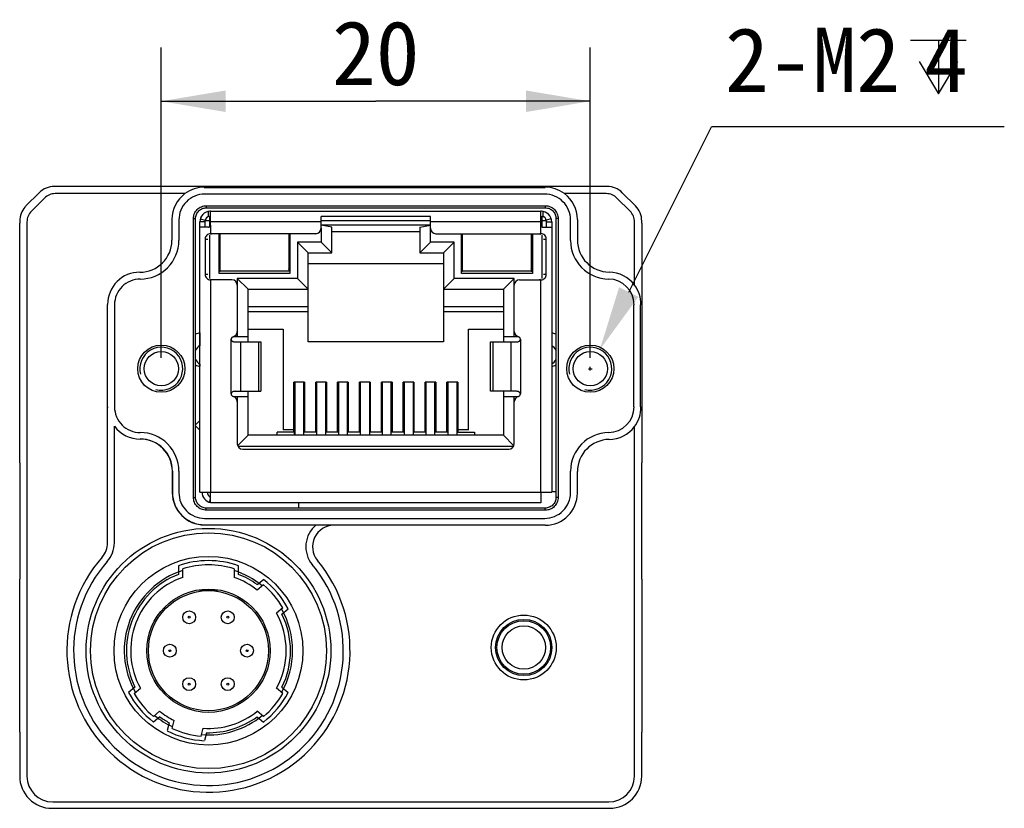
# Model space of a CAD drawing. Header units: millimetres. Extents: x 86 to 342, y 137 to 204.
# Tile 4 of 4: x 297 to 342, y 154 to 190. Entities that reach past the tile are written whole.
import ezdxf
from ezdxf.enums import TextEntityAlignment as Align

# ---------------------------------------------------------------- set-up
doc = ezdxf.new("R2010")
doc.units = ezdxf.units.MM
doc.header["$LTSCALE"] = 23.1
doc.layers.get('0').update_dxf_attribs({"linetype": 'CONTINUOUS'})
doc.layers.add('00_COMPONENTS', color=7, linetype='CONTINUOUS')
doc.layers.add('51__DRAFT_DIMS', color=7, linetype='CONTINUOUS')
doc.styles.get("Standard").update_dxf_attribs({"font": 'simfang.ttf'})
doc.dimstyles.new('DIMSTYLE_2', dxfattribs={"dimtxt": 3, "dimasz": 3, "dimexe": 2.5, "dimexo": 0.5, "dimgap": 0.75, "dimtad": 1, "dimdsep": 46, "dimtxsty": 'STANDARD', "dimblk": '_FILLED', "dimblk1": '_FILLED', "dimblk2": '_FILLED', "dimcen": 0.09, "dimclrt": 3, "dimazin": 2, "dimtp": 0.2, "dimtm": 0.2, "dimtfac": 1, "dimtofl": 0, "dimtmove": 0, "dimatfit": 3, "dimldrblk": '_FILLED', "dimfxl": 1, "dimtolj": 1, "dimarcsym": 0})

# ---------------------------------------------------------------- blocks, each defined once
blk = doc.blocks.new('_FILLED')
at = {"color": 0, "linetype": 'ByBlock'}
blk.add_solid([(0, 0), (-1, 0.167), (-1, -0.167)], dxfattribs=at)
blk = doc.blocks.new('*D10')
at = {"layer": '51__DRAFT_DIMS', "color": 4}
for p, q in [((303.159, 174.556), (303.159, 189.027)), ((323.159, 174.556), (323.159, 189.027)), ((303.159, 186.527), (313.159, 186.527)), ((323.159, 186.527), (313.159, 186.527))]:
    blk.add_line(p, q, dxfattribs=at)
at = {"layer": '51__DRAFT_DIMS', "color": 4, "xscale": 3, "yscale": 3, "zscale": 3, "rotation": 180}
blk.add_blockref('_FILLED', (303.159, 186.527), dxfattribs=at)
at = {"layer": '51__DRAFT_DIMS', "color": 4, "xscale": 3, "yscale": 3, "zscale": 3}
blk.add_blockref('_FILLED', (323.159, 186.527), dxfattribs=at)
at = {"layer": '51__DRAFT_DIMS', "color": 3}
blk.add_text('20', height=3, dxfattribs=at).set_placement((313.159, 187.277), align=Align.CENTER)

msp = doc.modelspace()

# ---------------------------------------------------------------- linework, layer by layer
at = {"layer": '00_COMPONENTS', "color": 7}
for p, q in [((296.852, 181.649), (297.466, 182.263)), ((323.945, 182.556), (298.173, 182.556)), ((321.038, 182.495), (305.18, 182.495)), ((324.652, 182.263), (325.266, 181.649)), ((305.258, 181.656), (321.06, 181.656)), ((305.258, 181.557), (321.06, 181.557)), ((305.459, 181.401), (320.859, 181.401)), ((305.459, 180.751), (305.459, 181.391)), ((320.86, 181.393), (320.859, 181.391)), ((320.859, 180.751), (320.859, 181.391)), ((296.559, 180.942), (296.559, 180.842)), ((303.659, 181.016), (303.659, 180.056)), ((304.659, 168.055), (304.659, 181.057)), ((304.758, 168.055), (304.758, 181.057)), ((304.959, 180.651), (304.959, 180.901)), ((305.209, 180.901), (304.959, 180.901)), ((304.98, 181.043), (305.211, 180.974)), ((305.209, 180.651), (305.209, 180.951)), ((305.409, 181.151), (305.459, 181.151)), ((310.609, 180.601), (310.609, 181.151)), ((315.709, 181.151), (310.609, 181.151)), ((315.709, 180.601), (315.709, 181.151)), ((320.859, 181.151), (320.909, 181.151)), ((320.909, 181.151), (320.959, 181.151)), ((320.959, 181.151), (320.919, 181.151)), ((321.339, 181.043), (321.108, 180.975)), ((321.109, 180.951), (321.109, 180.651)), ((321.109, 180.901), (321.359, 180.901)), ((321.359, 180.901), (321.359, 180.651)), ((321.56, 181.057), (321.56, 168.055)), ((321.659, 181.057), (321.659, 168.055)), ((322.559, 181.016), (322.559, 180.056)), ((325.559, 180.842), (325.559, 180.942)), ((296.559, 169.664), (296.559, 180.842)), ((304.959, 168.301), (304.959, 180.651)), ((305.359, 180.651), (304.959, 180.651)), ((311.109, 180.648), (310.609, 180.751)), ((315.709, 180.751), (310.609, 180.751)), ((310.609, 180.601), (310.609, 179.951)), ((311.109, 179.451), (311.109, 180.648)), ((311.109, 180.451), (315.209, 180.451)), ((315.209, 180.648), (315.709, 180.751)), ((315.209, 180.648), (315.209, 179.451)), ((315.709, 179.951), (315.709, 180.601)), ((320.959, 180.651), (321.359, 180.651)), ((321.359, 180.651), (321.359, 168.301)), ((325.559, 180.842), (325.559, 169.664)), ((305.209, 180.101), (305.209, 178.451)), ((310.359, 180.351), (305.459, 180.351)), ((305.859, 178.501), (305.859, 180.351)), ((305.909, 178.6), (305.909, 180.351)), ((309.109, 180.351), (309.109, 178.6)), ((309.159, 180.351), (309.159, 178.501)), ((309.509, 179.951), (309.509, 178.261)), ((310.009, 179.451), (309.509, 179.951)), ((310.609, 179.951), (309.509, 179.951)), ((311.109, 179.451), (310.609, 179.951)), ((315.209, 179.451), (315.709, 179.951)), ((316.809, 179.951), (315.709, 179.951)), ((315.959, 180.351), (320.859, 180.351)), ((316.309, 179.451), (316.809, 179.951)), ((316.809, 178.261), (316.809, 179.951)), ((317.159, 178.501), (317.159, 180.351)), ((317.209, 178.6), (317.209, 180.351)), ((320.409, 180.351), (320.409, 178.6)), ((320.459, 180.351), (320.459, 178.501)), ((321.109, 178.451), (321.109, 180.101)), ((310.009, 175.301), (310.009, 179.451)), ((310.009, 179.451), (311.109, 179.451)), ((315.209, 179.451), (316.309, 179.451)), ((316.309, 179.451), (316.309, 175.301)), ((305.859, 178.601), (305.909, 178.716)), ((305.859, 178.601), (305.909, 178.601)), ((309.109, 178.6), (305.909, 178.6)), ((309.159, 178.601), (309.109, 178.716)), ((309.159, 178.601), (309.109, 178.601)), ((316.309, 178.951), (310.009, 178.951)), ((317.159, 178.601), (317.209, 178.716)), ((317.159, 178.601), (317.209, 178.601)), ((320.409, 178.6), (317.209, 178.6)), ((320.459, 178.601), (320.409, 178.716)), ((320.409, 178.601), (320.459, 178.601)), ((306.454, 178.201), (305.459, 178.201)), ((309.159, 178.501), (305.859, 178.501)), ((306.704, 178.261), (306.704, 177.951)), ((307.204, 177.761), (306.704, 178.261)), ((309.509, 178.261), (306.704, 178.261)), ((310.009, 177.761), (309.509, 178.261)), ((316.309, 177.761), (316.809, 178.261)), ((319.614, 178.261), (316.809, 178.261)), ((320.459, 178.501), (317.159, 178.501)), ((319.114, 177.761), (319.614, 178.261)), ((319.614, 177.951), (319.614, 178.261)), ((319.864, 178.201), (320.859, 178.201)), ((306.704, 177.951), (306.704, 175.791)), ((307.204, 175.301), (307.204, 177.761)), ((307.204, 177.761), (310.009, 177.761)), ((316.309, 177.761), (319.114, 177.761)), ((319.114, 177.761), (319.114, 175.301)), ((319.614, 175.791), (319.614, 177.951)), ((300.659, 165.933), (300.659, 177.056)), ((325.497, 172.277), (325.497, 177.035)), ((310.009, 176.701), (307.204, 176.701)), ((319.114, 176.701), (316.309, 176.701)), ((307.204, 175.901), (308.839, 175.901)), ((308.839, 175.901), (308.839, 171.201)), ((317.479, 171.201), (317.479, 175.901)), ((317.479, 175.901), (319.114, 175.901)), ((304.951, 175.722), (304.951, 175.129)), ((306.523, 175.551), (307.204, 175.551)), ((306.704, 175.791), (306.704, 175.551)), ((319.114, 175.551), (319.796, 175.551)), ((319.614, 175.551), (319.614, 175.791)), ((306.601, 175.301), (307.805, 175.301)), ((307.805, 175.301), (307.805, 173.001)), ((316.309, 175.301), (310.009, 175.301)), ((318.514, 173.001), (318.514, 175.301)), ((318.514, 175.301), (319.718, 175.301)), ((304.951, 174.273), (304.951, 174.17)), ((309.339, 171.101), (309.339, 173.427)), ((309.839, 173.427), (309.339, 173.427)), ((309.379, 173.427), (309.379, 170.951)), ((309.799, 170.951), (309.799, 173.427)), ((309.839, 173.427), (309.839, 171.101)), ((310.359, 171.101), (310.359, 173.427)), ((310.859, 173.427), (310.359, 173.427)), ((310.359, 173.141), (310.375, 173.102)), ((310.399, 173.427), (310.399, 170.951)), ((310.819, 173.427), (310.819, 170.951)), ((310.844, 173.102), (310.859, 173.141)), ((310.859, 173.427), (310.859, 171.101)), ((311.379, 171.101), (311.379, 173.427)), ((311.879, 173.427), (311.379, 173.427)), ((311.419, 173.427), (311.419, 170.951)), ((311.839, 170.951), (311.839, 173.427)), ((311.879, 173.427), (311.879, 171.101)), ((312.399, 171.101), (312.399, 173.427)), ((312.899, 173.427), (312.399, 173.427)), ((312.399, 173.141), (312.415, 173.102)), ((312.439, 173.427), (312.439, 170.951)), ((312.859, 173.427), (312.859, 170.951)), ((312.884, 173.102), (312.899, 173.141)), ((312.899, 173.427), (312.899, 171.101)), ((313.419, 171.101), (313.419, 173.427)), ((313.919, 173.427), (313.419, 173.427)), ((313.459, 173.427), (313.459, 170.951)), ((313.879, 170.951), (313.879, 173.427)), ((313.919, 173.427), (313.919, 171.101)), ((314.439, 171.101), (314.439, 173.427)), ((314.939, 173.427), (314.439, 173.427)), ((314.439, 173.141), (314.455, 173.102)), ((314.479, 173.427), (314.479, 170.951)), ((314.899, 173.427), (314.899, 170.951)), ((314.924, 173.102), (314.939, 173.141)), ((314.939, 173.427), (314.939, 171.101)), ((315.459, 171.101), (315.459, 173.427)), ((315.959, 173.427), (315.459, 173.427)), ((315.499, 173.427), (315.499, 170.951)), ((315.919, 170.951), (315.919, 173.427)), ((315.959, 173.427), (315.959, 171.101)), ((316.479, 171.101), (316.479, 173.427)), ((316.979, 173.427), (316.479, 173.427)), ((316.479, 173.141), (316.495, 173.102)), ((316.519, 173.427), (316.519, 170.951)), ((316.939, 173.427), (316.939, 170.951)), ((316.964, 173.102), (316.979, 173.141)), ((316.979, 173.427), (316.979, 171.101)), ((307.204, 172.751), (306.523, 172.751)), ((306.601, 173.001), (307.805, 173.001)), ((306.704, 172.751), (306.704, 172.511)), ((307.204, 170.951), (307.204, 173.001)), ((319.718, 173.001), (318.514, 173.001)), ((319.114, 173.001), (319.114, 170.951)), ((319.796, 172.751), (319.114, 172.751)), ((319.614, 172.511), (319.614, 172.751)), ((306.704, 172.511), (306.704, 170.551)), ((319.614, 170.551), (319.614, 172.511)), ((309.339, 171.801), (309.379, 171.801)), ((309.799, 171.801), (309.839, 171.801)), ((311.379, 171.801), (311.419, 171.801)), ((311.839, 171.801), (311.879, 171.801)), ((313.419, 171.801), (313.459, 171.801)), ((313.879, 171.801), (313.919, 171.801)), ((315.459, 171.801), (315.499, 171.801)), ((315.919, 171.801), (315.959, 171.801)), ((307.204, 170.951), (306.719, 170.466)), ((319.114, 170.951), (307.204, 170.951)), ((308.559, 170.951), (308.559, 171.101)), ((309.359, 171.101), (308.559, 171.101)), ((309.339, 171.201), (308.839, 171.201)), ((309.359, 171.101), (309.359, 170.951)), ((310.399, 171.101), (309.799, 171.101)), ((311.419, 171.101), (310.819, 171.101)), ((312.439, 171.101), (311.839, 171.101)), ((313.459, 171.101), (312.859, 171.101)), ((314.479, 171.101), (313.879, 171.101)), ((315.499, 171.101), (314.899, 171.101)), ((316.519, 171.101), (315.919, 171.101)), ((316.959, 171.101), (317.759, 171.101)), ((316.959, 170.951), (316.959, 171.101)), ((317.479, 171.201), (316.979, 171.201)), ((317.759, 171.101), (317.759, 170.951)), ((319.114, 170.951), (319.599, 170.466)), ((306.725, 170.451), (319.593, 170.451)), ((306.954, 170.301), (319.364, 170.301)), ((296.559, 169.664), (296.559, 164.248)), ((325.559, 164.248), (325.559, 169.664)), ((303.675, 168.272), (303.675, 169.272)), ((303.68, 169.278), (303.68, 168.278)), ((322.559, 168.256), (322.559, 169.256)), ((304.959, 168.301), (305.459, 168.301)), ((305.459, 167.801), (305.459, 168.301)), ((305.459, 168.301), (320.859, 168.301)), ((320.859, 168.301), (321.359, 168.301)), ((320.859, 168.301), (320.859, 167.801)), ((321.559, 168.315), (321.359, 168.315)), ((321.06, 167.555), (305.258, 167.555)), ((305.41, 167.824), (305.459, 167.982)), ((320.859, 167.801), (305.459, 167.801)), ((309.559, 167.801), (309.559, 167.555)), ((321.06, 167.456), (305.258, 167.456)), ((305.175, 166.772), (310.378, 166.772)), ((321.059, 166.756), (311.21, 166.756)), ((304.159, 164.327), (304.159, 164.722)), ((306.559, 164.722), (306.559, 164.327)), ((296.559, 157.106), (296.559, 164.248)), ((307.926, 163.974), (307.634, 163.729)), ((325.559, 164.248), (325.559, 157.106)), ((304.959, 163.752), (304.959, 163.706)), ((304.959, 163.706), (305.759, 163.706)), ((305.759, 163.706), (305.759, 163.753)), ((308.826, 162.902), (308.534, 162.656)), ((301.892, 158.911), (302.184, 159.156)), ((308.826, 158.911), (308.534, 159.156)), ((302.792, 157.839), (303.084, 158.084)), ((307.926, 157.839), (307.634, 158.084)), ((303.664, 157.284), (303.762, 157.652)), ((296.559, 157.106), (296.559, 155.056)), ((305.016, 156.921), (305.115, 157.29)), ((325.559, 155.056), (325.559, 157.106)), ((298.059, 153.556), (324.059, 153.556))]:
    msp.add_line(p, q, dxfattribs=at)
at = {"layer": '00_COMPONENTS', "color": 4}
for p, q in [((305.156, 182.519), (305.18, 182.495)), ((321.038, 182.495), (321.062, 182.519)), ((297.716, 182.014), (297.102, 181.399)), ((304.262, 182.219), (298.211, 182.219)), ((321.038, 182.195), (305.18, 182.195)), ((323.907, 182.219), (321.956, 182.219)), ((325.016, 181.399), (324.402, 182.014)), ((305.258, 181.656), (305.258, 181.557)), ((305.359, 181.145), (305.359, 181.391)), ((320.959, 181.151), (320.959, 181.391)), ((321.06, 181.656), (321.06, 181.557)), ((296.897, 180.904), (296.897, 155.056)), ((303.98, 180.995), (303.98, 180.035)), ((304.659, 181.057), (304.758, 181.057)), ((305.459, 180.951), (305.209, 180.951)), ((305.409, 181.151), (305.409, 180.665)), ((310.609, 180.901), (305.459, 180.901)), ((315.709, 180.951), (310.609, 180.951)), ((320.859, 180.901), (315.709, 180.901)), ((321.109, 180.951), (320.859, 180.951)), ((320.909, 180.665), (320.909, 181.151)), ((321.659, 181.057), (321.56, 181.057)), ((322.238, 180.035), (322.238, 180.995)), ((325.221, 177.953), (325.221, 180.904)), ((305.459, 180.751), (305.459, 180.351)), ((320.859, 180.351), (320.859, 180.751)), ((305.209, 180.101), (305.334, 180.101)), ((305.409, 180.284), (305.409, 178.269)), ((320.909, 178.269), (320.909, 180.284)), ((320.984, 180.101), (321.109, 180.101)), ((305.334, 178.451), (305.209, 178.451)), ((305.459, 178.201), (305.459, 168.301)), ((320.859, 168.301), (320.859, 178.201)), ((321.109, 178.451), (320.984, 178.451)), ((300.68, 177.035), (300.659, 177.056)), ((300.98, 177.035), (300.98, 172.278)), ((307.204, 176.951), (310.009, 176.951)), ((316.309, 176.951), (319.114, 176.951)), ((325.197, 172.277), (325.197, 177.035)), ((325.521, 177.059), (325.497, 177.035)), ((306.415, 172.876), (306.415, 175.426)), ((319.903, 175.426), (319.903, 172.876)), ((306.848, 175.301), (306.848, 173.001)), ((307.704, 173.001), (307.704, 175.301)), ((318.614, 175.301), (318.614, 173.001)), ((319.47, 173.001), (319.47, 175.301)), ((300.672, 172.269), (300.68, 172.278)), ((325.497, 172.277), (325.521, 172.253)), ((300.972, 165.933), (300.972, 171.375)), ((304.959, 171.64), (304.758, 171.439)), ((304.758, 171.389), (304.959, 171.188)), ((325.221, 155.056), (325.221, 171.359)), ((302.18, 170.778), (302.175, 170.772)), ((309.379, 171.101), (309.359, 171.101)), ((303.98, 169.278), (303.98, 168.278)), ((322.238, 168.278), (322.238, 169.278)), ((304.659, 168.055), (304.758, 168.055)), ((321.659, 168.055), (321.56, 168.055)), ((305.258, 167.456), (305.258, 167.555)), ((321.06, 167.456), (321.06, 167.555)), ((305.18, 167.078), (321.038, 167.078)), ((311.21, 166.756), (311.21, 166.769)), ((321.038, 166.778), (321.059, 166.756)), ((303.959, 164.866), (303.959, 164.466)), ((306.759, 164.466), (306.759, 164.866)), ((307.628, 163.986), (307.923, 164.233)), ((308.785, 162.607), (309.08, 162.854)), ((301.933, 159.206), (301.638, 158.959)), ((308.785, 159.206), (309.08, 158.959)), ((303.09, 157.827), (302.795, 157.58)), ((303.528, 157.548), (303.428, 157.177)), ((307.628, 157.827), (307.923, 157.58)), ((305.266, 157.083), (305.167, 156.711)), ((298.097, 153.856), (324.021, 153.856))]:
    msp.add_line(p, q, dxfattribs=at)
at = {"layer": '00_COMPONENTS', "color": 7}
for centre, radius in [((303.159, 174.056), 1.1), ((323.159, 174.056), 1.1), ((303.159, 174.056), 0.8), ((323.159, 174.056), 0.8), ((305.359, 160.906), 5.705), ((305.359, 160.906), 5.5), ((305.359, 160.906), 4.4), ((305.359, 160.906), 2.875), ((305.359, 160.906), 2.8), ((304.459, 162.465), 0.3), ((304.459, 162.465), 0.0452), ((306.259, 162.465), 0.3), ((306.259, 162.465), 0.0452), ((320.059, 161.056), 1.513), ((320.059, 161.056), 1.311), ((303.559, 160.906), 0.3), ((307.159, 160.906), 0.3), ((303.559, 160.906), 0.0452), ((307.159, 160.906), 0.0452), ((304.459, 159.348), 0.3), ((304.459, 159.348), 0.0452), ((306.259, 159.348), 0.3), ((306.259, 159.348), 0.0452)]:
    msp.add_circle(centre, radius, dxfattribs=at)
at = {"layer": '00_COMPONENTS', "color": 4}
for radius in [1.25, 1.01]:
    msp.add_circle((320.059, 161.056), radius, dxfattribs=at)
for centre, radius, start, end in [((305.18, 180.995), 1.2, 89.9998, 180.0002), ((321.038, 180.995), 1.2, 359.9998, 90.0002), ((302.18, 180.035), 1.8, 269.997, 0.0008), ((324.038, 180.035), 1.8, 179.9992, 269.2362), ((302.18, 177.035), 1.2, 89.9976, 180.0002), ((323.998, 177.035), 1.2, 359.9997, 89.2357), ((303.159, 174.056), 1, 255, 195), ((323.159, 174.056), 1, 255, 195), ((302.18, 172.278), 1.2, 179.9998, 270.0024), ((323.998, 172.277), 1.2, 270.7643, 0.0003), ((302.18, 169.278), 1.8, 359.9992, 90.003), ((302.181, 169.278), 1.5, 359.998, 90.0042), ((324.038, 169.278), 1.8, 90.7637, 180.0008), ((305.18, 168.278), 1.2, 179.9998, 270.0002), ((321.038, 168.278), 1.2, 269.9998, 0.0002), ((311.21, 165.756), 1.313, 129.3291, 219.6546), ((299.659, 165.933), 1.313, 318.5904, 360), ((305.359, 160.906), 6.287, 138.5904, 39.6546), ((305.359, 160.906), 4.2, 70.5284, 109.4708), ((305.359, 160.906), 3.825, 111.4696, 206.3907), ((305.359, 160.906), 3.825, 53.6086, 68.5297), ((305.359, 160.906), 4.2, 27.626, 52.3732), ((305.359, 160.906), 3.825, 333.6086, 26.3907), ((305.359, 160.906), 4.2, 207.626, 232.3732), ((305.359, 160.906), 4.2, 307.626, 332.3732), ((305.359, 160.906), 3.825, 233.6086, 241.3907), ((305.359, 160.906), 3.825, 268.6086, 306.3907), ((305.359, 160.906), 4.2, 242.626, 267.3732), ((298.097, 155.056), 1.2, 180.0018, 270.0005), ((324.021, 155.056), 1.2, 269.9995, 359.9982)]:
    msp.add_arc(centre, radius, start, end, dxfattribs=at)
at = {"layer": '00_COMPONENTS', "color": 7}
for centre, radius, start, end in [((305.459, 180.901), 0.5, 93.3582, 180), ((305.417, 181.18), 0.221, 85.1384, 86.6929), ((320.859, 180.901), 0.5, 0, 90), ((305.409, 180.951), 0.2, 90, 180), ((320.909, 180.951), 0.2, 0, 90), ((305.359, 180.751), 0.1, 270, 360), ((310.359, 180.601), 0.25, 270, 360), ((315.959, 180.601), 0.25, 180, 270), ((320.959, 180.751), 0.1, 180.0007, 270), ((302.159, 180.056), 1.5, 269.9947, 359.2116), ((302.167, 180.056), 1.492, 359.2064, 359.9998), ((302.159, 177.056), 1.5, 89.9997, 180.0003), ((306.454, 177.951), 0.25, 0, 90), ((319.864, 177.951), 0.25, 90, 180), ((305.084, 174.946), 0.787, 99.1252, 114.4462), ((306.54, 175.426), 0.125, 103.3088, 180), ((306.454, 175.791), 0.25, 283.3088, 360), ((319.864, 175.791), 0.25, 180, 256.6912), ((319.778, 175.426), 0.125, 0, 76.6912), ((321.234, 174.946), 0.787, 65.5352, 80.8418), ((305.209, 174.701), 0.5, 120, 154.46), ((321.109, 174.701), 0.5, 25.5926, 60), ((305.209, 174.701), 0.5, 205.54, 240), ((321.109, 174.701), 0.5, 300, 334.4074), ((305.084, 174.946), 0.787, 245.5538, 260.8748), ((321.234, 174.946), 0.787, 279.1582, 294.4648), ((310.282, 173.065), 0.1, 320.8437, 21.8014), ((310.936, 173.065), 0.1, 158.1986, 219.1568), ((312.322, 173.065), 0.1, 320.8437, 21.8014), ((312.976, 173.065), 0.1, 158.1986, 219.1568), ((314.362, 173.065), 0.1, 320.8437, 21.8014), ((315.016, 173.065), 0.1, 158.1986, 219.1568), ((316.402, 173.065), 0.1, 320.8437, 21.8014), ((317.056, 173.065), 0.1, 158.1986, 219.1568), ((306.54, 172.876), 0.125, 180, 256.6912), ((306.454, 172.511), 0.25, 0, 76.6912), ((319.864, 172.511), 0.25, 103.3088, 180), ((319.778, 172.876), 0.125, 283.3088, 360), ((310.299, 172.441), 0.1, 0, 53.0135), ((310.919, 172.441), 0.1, 126.9868, 180), ((312.339, 172.441), 0.1, 0, 53.0135), ((312.959, 172.441), 0.1, 126.9868, 180), ((314.379, 172.441), 0.1, 0, 53.0135), ((314.999, 172.441), 0.1, 126.9868, 180), ((316.419, 172.441), 0.1, 0, 53.0135), ((317.039, 172.441), 0.1, 126.9868, 180), ((309.589, 171.626), 0.457, 117.2827, 123.0831), ((309.589, 171.626), 0.457, 56.7803, 62.5898), ((311.629, 171.626), 0.457, 117.3009, 123.1026), ((311.629, 171.626), 0.457, 56.7998, 62.608), ((313.669, 171.626), 0.457, 117.3191, 123.1221), ((313.669, 171.626), 0.457, 56.8193, 62.6262), ((315.709, 171.626), 0.457, 117.3373, 123.1417), ((315.709, 171.626), 0.457, 56.8388, 62.6445), ((302.175, 172.272), 1.5, 216.7062, 269.9994), ((302.175, 169.272), 1.5, 0.2091, 90.0053), ((306.954, 170.551), 0.25, 180, 270), ((319.364, 170.551), 0.25, 270, 360), ((302.184, 169.272), 1.491, 0, 0.2113), ((305.559, 168.301), 0.5, 180, 258.4755), ((305.559, 168.301), 0.25, 180, 246.4184), ((311.21, 165.756), 1, 90, 219.6546), ((299.659, 165.933), 1, 318.5904, 360), ((305.359, 160.906), 6.6, 138.5904, 39.6546), ((305.359, 160.906), 4, 72.542, 107.4572), ((305.359, 160.906), 3.925, 107.8019, 209.7263), ((305.359, 160.906), 3.925, 50.2729, 72.1974), ((305.359, 160.906), 3.625, 109.3312, 208.8657), ((305.359, 160.906), 3.625, 51.1336, 70.668), ((305.359, 160.906), 4, 29.921, 50.0783), ((305.359, 160.906), 3.625, 331.1336, 28.8657), ((305.359, 160.906), 3.925, 330.2729, 29.7263), ((305.359, 160.906), 4, 209.921, 230.0783), ((305.359, 160.906), 4, 309.921, 330.0783), ((305.359, 160.906), 3.625, 231.1336, 243.8657), ((305.359, 160.906), 3.625, 266.1336, 308.8657), ((305.359, 160.906), 3.925, 230.2729, 244.7263), ((305.359, 160.906), 3.925, 265.2729, 309.7263), ((305.359, 160.906), 4, 244.921, 265.0783)]:
    msp.add_arc(centre, radius, start, end, dxfattribs=at)
for centre, major_axis, ratio, start_param, end_param in [((298.173, 181.556), (0.707, -0.707), 0.999924, 2.356233, 3.141593), ((323.945, 181.556), (0.707, 0.707), 0.999924, 0, 0.78536), ((305.159, 181.016), (1.061, -1.061), 0.999924, 2.996819, 3.926953), ((321.059, 181.016), (1.061, 1.061), 0.999924, -0.78536, 0.144773), ((297.559, 180.942), (0.707, -0.707), 0.999924, -3.067737, -2.356233), ((297.559, 180.942), (-0.707, 0.707), 0.999924, 0, 0.073856), ((324.559, 180.942), (0.707, 0.707), 0.999924, -0.78536, 0), ((305.603, 180.101), (0.289, 0), 0.866025, 1.570796, 2.094395), ((320.715, 180.101), (0.289, 0), 0.866025, 1.047198, 1.277491), ((324.059, 180.056), (1.061, 1.061), 0.999924, 8.639418, 10.196795), ((305.603, 178.451), (0.289, 0), 0.866025, -2.094395, -1.864102), ((320.715, 178.451), (0.289, 0), 0.866025, -1.570796, -1.047198), ((324.019, 177.056), (-1.061, -1.061), 0.999924, 2.996819, 3.91361), ((324.019, 172.256), (-1.061, 1.061), 0.999924, 2.369576, 3.286366), ((324.059, 169.256), (1.061, -1.061), 0.999924, 8.652761, 10.210138), ((305.175, 168.272), (1.061, 1.061), 0.999924, -3.926953, -2.356233), ((321.059, 168.256), (-1.061, 1.061), 0.999924, -3.926953, -2.356233), ((298.059, 155.056), (1.5, 0), 0.999962, -3.141593, -1.570796), ((324.059, 155.056), (1.5, 0), 0.999962, -1.570796, 0)]:
    msp.add_ellipse(centre, major_axis=major_axis, ratio=ratio, start_param=start_param, end_param=end_param, dxfattribs=at)
for points, knots in [([(305.156, 182.519), (305.002, 182.518), (304.682, 182.467), (304.394, 182.316), (304.262, 182.219)], [0, 0, 0, 0, 0.486331, 1, 1, 1, 1]), ([(321.956, 182.219), (321.824, 182.316), (321.536, 182.467), (321.216, 182.518), (321.062, 182.519)], [0, 0, 0, 0, 0.513689, 1, 1, 1, 1]), ([(304.659, 181.057), (304.659, 181.135), (304.69, 181.293), (304.824, 181.493), (305.024, 181.625), (305.181, 181.656), (305.258, 181.656)], [0, 0, 0, 0, 0.250363, 0.500921, 0.752304, 1, 1, 1, 1]), ([(304.758, 181.057), (304.758, 181.122), (304.784, 181.254), (304.896, 181.421), (305.063, 181.531), (305.194, 181.557), (305.258, 181.557)], [0, 0, 0, 0, 0.250364, 0.500921, 0.752303, 1, 1, 1, 1]), ([(305.459, 181.391), (305.459, 181.394), (305.453, 181.397), (305.445, 181.399), (305.439, 181.4), (305.436, 181.4)], [0, 0, 0, 0, 0.318423, 0.61039, 1, 1, 1, 1]), ([(320.888, 181.4), (320.882, 181.4), (320.873, 181.399), (320.863, 181.396), (320.86, 181.394), (320.86, 181.393)], [0, 0, 0, 0, 0.657645, 0.864355, 1, 1, 1, 1]), ([(321.06, 181.656), (321.138, 181.656), (321.296, 181.625), (321.495, 181.491), (321.628, 181.291), (321.659, 181.134), (321.659, 181.057)], [0, 0, 0, 0, 0.250363, 0.500921, 0.752304, 1, 1, 1, 1]), ([(321.06, 181.557), (321.125, 181.557), (321.257, 181.531), (321.423, 181.419), (321.534, 181.253), (321.56, 181.122), (321.56, 181.057)], [0, 0, 0, 0, 0.250364, 0.500921, 0.752303, 1, 1, 1, 1]), ([(305.459, 180.351), (305.426, 180.351), (305.359, 180.341), (305.273, 180.287), (305.22, 180.201), (305.209, 180.134), (305.209, 180.101)], [0, 0, 0, 0, 0.253133, 0.499899, 0.746884, 1, 1, 1, 1]), ([(321.109, 180.101), (321.109, 180.134), (321.098, 180.201), (321.045, 180.287), (320.959, 180.341), (320.892, 180.351), (320.859, 180.351)], [0, 0, 0, 0, 0.253149, 0.500139, 0.746913, 1, 1, 1, 1]), ([(305.209, 178.451), (305.209, 178.418), (305.22, 178.351), (305.273, 178.265), (305.359, 178.211), (305.426, 178.201), (305.459, 178.201)], [0, 0, 0, 0, 0.253149, 0.500139, 0.746913, 1, 1, 1, 1]), ([(320.859, 178.201), (320.892, 178.201), (320.959, 178.211), (321.045, 178.265), (321.098, 178.351), (321.109, 178.418), (321.109, 178.451)], [0, 0, 0, 0, 0.253133, 0.499899, 0.746884, 1, 1, 1, 1]), ([(325.521, 177.059), (325.521, 177.214), (325.469, 177.534), (325.319, 177.822), (325.221, 177.953)], [0, 0, 0, 0, 0.486331, 1, 1, 1, 1]), ([(306.415, 175.426), (306.415, 175.416), (306.42, 175.395), (306.436, 175.368), (306.458, 175.346), (306.493, 175.323), (306.541, 175.306), (306.581, 175.301), (306.601, 175.301)], [0, 0, 0, 0, 0.127324, 0.254753, 0.382114, 0.508849, 0.75843, 1, 1, 1, 1]), ([(319.718, 175.301), (319.737, 175.301), (319.778, 175.306), (319.825, 175.323), (319.86, 175.346), (319.883, 175.368), (319.899, 175.395), (319.903, 175.416), (319.903, 175.426)], [0, 0, 0, 0, 0.241566, 0.491151, 0.617892, 0.745264, 0.872685, 1, 1, 1, 1]), ([(306.601, 173.001), (306.581, 173.001), (306.541, 172.996), (306.493, 172.979), (306.458, 172.957), (306.436, 172.935), (306.42, 172.907), (306.415, 172.886), (306.415, 172.876)], [0, 0, 0, 0, 0.241566, 0.491151, 0.617892, 0.745264, 0.872685, 1, 1, 1, 1]), ([(319.903, 172.876), (319.903, 172.886), (319.899, 172.907), (319.883, 172.935), (319.86, 172.957), (319.825, 172.979), (319.778, 172.996), (319.737, 173.001), (319.718, 173.001)], [0, 0, 0, 0, 0.127324, 0.254753, 0.382114, 0.508849, 0.75843, 1, 1, 1, 1]), ([(325.221, 171.359), (325.319, 171.49), (325.469, 171.778), (325.521, 172.098), (325.521, 172.253)], [0, 0, 0, 0, 0.513689, 1, 1, 1, 1]), ([(305.258, 167.456), (305.18, 167.456), (305.022, 167.488), (304.822, 167.622), (304.69, 167.821), (304.659, 167.978), (304.659, 168.055)], [0, 0, 0, 0, 0.250735, 0.501364, 0.753134, 1, 1, 1, 1]), ([(305.258, 167.555), (305.193, 167.555), (305.061, 167.582), (304.894, 167.693), (304.784, 167.86), (304.758, 167.991), (304.758, 168.055)], [0, 0, 0, 0, 0.250736, 0.501364, 0.753133, 1, 1, 1, 1]), ([(321.56, 168.055), (321.56, 167.99), (321.534, 167.858), (321.422, 167.691), (321.255, 167.581), (321.124, 167.555), (321.06, 167.555)], [0, 0, 0, 0, 0.250736, 0.501364, 0.753133, 1, 1, 1, 1]), ([(321.659, 168.055), (321.659, 167.977), (321.628, 167.819), (321.493, 167.619), (321.294, 167.487), (321.137, 167.456), (321.06, 167.456)], [0, 0, 0, 0, 0.250735, 0.501364, 0.753134, 1, 1, 1, 1]), ([(310.378, 166.772), (310.452, 166.772), (310.729, 166.772), (311.007, 166.77), (311.21, 166.769)], [0, 0, 0, 0, 0.265525, 1, 1, 1, 1])]:
    msp.add_open_spline(points, degree=3, knots=knots, dxfattribs=at)
at = {"layer": '00_COMPONENTS', "color": 4}
for points, knots in [([(298.211, 182.219), (298.12, 182.219), (297.936, 182.182), (297.78, 182.078), (297.716, 182.014)], [0, 0, 0, 0, 0.49993, 1, 1, 1, 1]), ([(324.402, 182.014), (324.338, 182.078), (324.182, 182.182), (323.998, 182.219), (323.907, 182.219)], [0, 0, 0, 0, 0.499992, 1, 1, 1, 1]), ([(297.102, 181.399), (297.037, 181.335), (296.933, 181.179), (296.897, 180.995), (296.897, 180.904)], [0, 0, 0, 0, 0.499992, 1, 1, 1, 1]), ([(325.221, 180.904), (325.221, 180.995), (325.185, 181.179), (325.081, 181.335), (325.016, 181.399)], [0, 0, 0, 0, 0.49993, 1, 1, 1, 1]), ([(303.68, 168.278), (303.68, 168.18), (303.7, 167.983), (303.814, 167.607), (304.092, 167.189), (304.509, 166.911), (304.886, 166.797), (305.082, 166.778), (305.18, 166.778)], [0, 0, 0, 0, 0.125298, 0.250625, 0.500023, 0.74938, 0.874694, 1, 1, 1, 1])]:
    msp.add_open_spline(points, degree=3, knots=knots, dxfattribs=at)
at = {"layer": '51__DRAFT_DIMS', "color": 3}
for p, q in [((338.087, 189.378), (340.687, 189.378)), ((339.387, 189.378), (339.387, 186.878))]:
    msp.add_line(p, q, dxfattribs=at)
at = {"layer": '51__DRAFT_DIMS', "color": 4}
for p, q in [((324.952, 177.632), (328.813, 185.329)), ((342.461, 185.329), (328.813, 185.329)), ((323.069, 174.056), (323.249, 174.056)), ((323.159, 173.966), (323.159, 174.146))]:
    msp.add_line(p, q, dxfattribs=at)
at = {"layer": '51__DRAFT_DIMS', "color": 3}
msp.add_lwpolyline([(338.487, 188.378), (339.387, 186.878), (340.287, 188.378)], dxfattribs=at)

# ---------------------------------------------------------------- block references
at = {"layer": '51__DRAFT_DIMS', "color": 4, "xscale": 3, "yscale": 3, "zscale": 3, "rotation": 243.3650602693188}
msp.add_blockref('_FILLED', (323.607, 174.95), dxfattribs=at)

# ---------------------------------------------------------------- texts
at = {"layer": '51__DRAFT_DIMS', "color": 3, "insert": (329.438, 189.954), "char_height": 3, "attachment_point": 1, "line_spacing_factor": 0.9}
msp.add_mtext('\\A1;2-M2{\\Fgdt|c0; }4', dxfattribs=at)

# ---------------------------------------------------------------- dimensions: what is measured, and where the dimension line sits
at = {"layer": '51__DRAFT_DIMS', "color": 4}
dim = msp.add_linear_dim(base=(323.159, 186.527), p1=(303.159, 174.056), p2=(323.159, 174.056), dimstyle='DIMSTYLE_2', dxfattribs=at)
dim.commit()
dim.dimension.update_dxf_attribs({"geometry": '*D10', "text_midpoint": (313.133, 186.527), "dimtype": 160})

doc.saveas('drawing.dxf')
